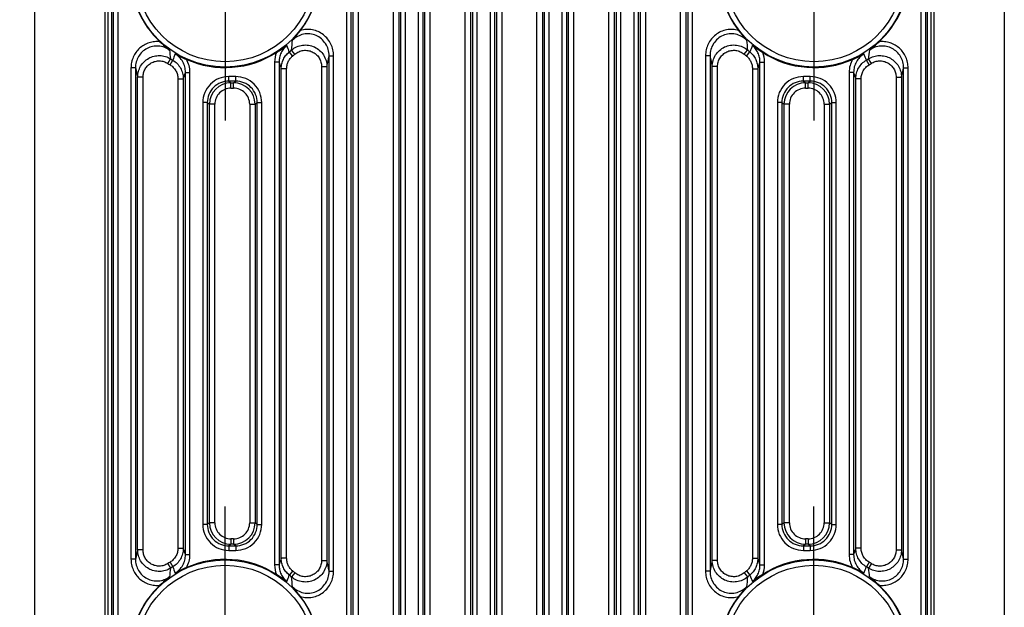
# Model space of a CAD drawing. Header units: millimetres. Extents: x 46 to 510, y 69 to 391.
# Tile 30 of 32: x 435 to 489, y 308 to 341. Entities that reach past the tile are written whole.
import ezdxf
from ezdxf.enums import TextEntityAlignment as Align

# ---------------------------------------------------------------- set-up
doc = ezdxf.new("R2010")
doc.units = ezdxf.units.MM
doc.header["$LTSCALE"] = 32.67
doc.linetypes.add('CENTER', pattern=[0.6, 0.375, -0.075, 0.075, -0.075])
doc.layers.get('0').update_dxf_attribs({"linetype": 'CONTINUOUS'})
for name, color, linetype in [('00_COMPONENTS', 7, 'CONTINUOUS'), ('03_ALL_AXES', 7, 'CONTINUOUS'), ('51__DRAFT_DIMS', 7, 'CONTINUOUS')]:
    doc.layers.add(name, color=color, linetype=linetype)
doc.styles.get("Standard").update_dxf_attribs({"font": 'simfang.ttf'})
doc.dimstyles.new('DIMSTYLE_2', dxfattribs={"dimtxt": 3, "dimasz": 3, "dimexe": 2.5, "dimexo": 0.5, "dimgap": 0.75, "dimtad": 1, "dimdsep": 46, "dimtxsty": 'STANDARD', "dimblk": '_FILLED', "dimblk1": '_FILLED', "dimblk2": '_FILLED', "dimcen": 0.09, "dimclrt": 3, "dimazin": 2, "dimtp": 0.3, "dimtm": 0.3, "dimtfac": 1, "dimtofl": 0, "dimtmove": 0, "dimatfit": 3, "dimldrblk": '_FILLED', "dimfxl": 1, "dimtolj": 1, "dimarcsym": 0})

# ---------------------------------------------------------------- blocks, each defined once
blk = doc.blocks.new('_FILLED')
at = {"color": 0, "linetype": 'ByBlock'}
blk.add_solid([(0, 0), (-1, 0.167), (-1, -0.167)], dxfattribs=at)
blk = doc.blocks.new('*D8')
at = {"layer": '51__DRAFT_DIMS', "color": 4, "transparency": 16777216}
for p, q in [((440.12, 343.63), (419.212, 343.63)), ((421.712, 343.63), (421.712, 324.63)), ((421.712, 305.63), (421.712, 324.63)), ((441.668, 305.63), (419.212, 305.63))]:
    blk.add_line(p, q, dxfattribs=at)
at = {"layer": '51__DRAFT_DIMS', "color": 4, "transparency": 16777216, "xscale": 3, "yscale": 3, "zscale": 3}
for p, rotation in [((421.712, 343.63), 90), ((421.712, 305.63), 270)]:
    blk.add_blockref('_FILLED', p, dxfattribs=dict(at, rotation=rotation))
at = {"layer": '51__DRAFT_DIMS', "color": 3, "transparency": 16777216}
blk.add_text('38', height=3, rotation=90, dxfattribs=at).set_placement((420.962, 324.63), align=Align.CENTER)

msp = doc.modelspace()

# ---------------------------------------------------------------- linework, layer by layer
at = {"layer": '00_COMPONENTS', "color": 7}
for p, q in [((435.456, 286.56), (435.456, 362.56)), ((489.456, 362.56), (489.456, 286.56))]:
    msp.add_line(p, q, dxfattribs=at)
at = {"layer": '00_COMPONENTS', "color": 4}
for p, q in [((439.367, 356.998), (439.367, 296.039)), ((485.545, 296.039), (485.545, 356.998)), ((439.521, 355.679), (439.521, 296.039)), ((453.485, 298.269), (453.485, 355.676)), ((455.427, 298.269), (455.427, 355.676)), ((457.485, 298.269), (457.485, 355.676)), ((459.427, 298.269), (459.427, 355.676)), ((461.485, 298.269), (461.485, 355.676)), ((463.427, 298.269), (463.427, 355.676)), ((465.485, 298.269), (465.485, 355.676)), ((467.427, 298.269), (467.427, 355.676)), ((469.485, 298.269), (469.485, 355.676)), ((471.427, 298.269), (471.427, 355.676)), ((485.391, 296.039), (485.391, 355.679)), ((439.725, 355.014), (439.725, 296.039)), ((453.186, 298.481), (453.186, 354.972)), ((455.726, 354.972), (455.726, 298.481)), ((457.186, 298.481), (457.186, 354.972)), ((459.726, 354.972), (459.726, 298.481)), ((461.186, 298.481), (461.186, 354.972)), ((463.726, 354.972), (463.726, 298.481)), ((465.186, 298.481), (465.186, 354.972)), ((467.726, 354.972), (467.726, 298.481)), ((469.186, 298.481), (469.186, 354.972)), ((471.726, 354.972), (471.726, 298.481)), ((485.187, 296.039), (485.187, 355.014)), ((439.848, 298.509), (439.848, 348.785)), ((440.097, 298.509), (440.097, 348.785)), ((452.815, 348.785), (452.815, 298.509)), ((453.064, 348.785), (453.064, 298.509)), ((455.848, 298.509), (455.848, 348.785)), ((456.097, 298.509), (456.097, 348.785)), ((456.815, 348.785), (456.815, 298.509)), ((457.064, 348.785), (457.064, 298.509)), ((459.848, 298.509), (459.848, 348.785)), ((460.097, 298.509), (460.097, 348.785)), ((460.815, 348.785), (460.815, 298.509)), ((461.064, 348.785), (461.064, 298.509)), ((463.848, 298.509), (463.848, 348.785)), ((464.097, 298.509), (464.097, 348.785)), ((464.815, 348.785), (464.815, 298.509)), ((465.064, 348.785), (465.064, 298.509)), ((467.848, 298.509), (467.848, 348.785)), ((468.097, 298.509), (468.097, 348.785)), ((468.815, 348.785), (468.815, 298.509)), ((469.064, 348.785), (469.064, 298.509)), ((471.848, 298.509), (471.848, 348.785)), ((472.097, 298.509), (472.097, 348.785)), ((484.815, 348.785), (484.815, 298.509)), ((485.064, 348.785), (485.064, 298.509)), ((449.82, 338.966), (449.633, 339.198)), ((449.948, 339.072), (449.754, 339.299)), ((451.848, 310.272), (451.848, 338.987)), ((451.848, 338.987), (452.097, 338.987)), ((452.097, 310.272), (452.097, 338.987)), ((472.815, 338.987), (472.815, 310.272)), ((473.064, 338.987), (472.815, 338.987)), ((473.064, 338.987), (473.064, 310.272)), ((474.964, 339.072), (475.158, 339.299)), ((475.092, 338.966), (475.279, 339.198)), ((442.86, 338.56), (443.019, 338.812)), ((442.988, 338.482), (443.14, 338.738)), ((448.815, 338.636), (448.815, 310.623)), ((449.064, 338.636), (448.815, 338.636)), ((449.064, 338.636), (449.064, 310.623)), ((451.427, 338.381), (451.427, 310.878)), ((451.427, 338.381), (451.726, 338.381)), ((451.726, 338.381), (451.726, 310.878)), ((473.186, 310.878), (473.186, 338.381)), ((473.485, 338.381), (473.186, 338.381)), ((473.485, 310.878), (473.485, 338.381)), ((475.848, 310.623), (475.848, 338.636)), ((475.848, 338.636), (476.097, 338.636)), ((476.097, 310.623), (476.097, 338.636)), ((481.924, 338.482), (481.772, 338.738)), ((482.052, 338.56), (481.893, 338.812)), ((440.815, 338.313), (440.815, 310.946)), ((441.064, 338.313), (440.815, 338.313)), ((441.064, 338.313), (441.064, 310.946)), ((443.726, 337.706), (443.848, 338.059)), ((443.848, 311.2), (443.848, 338.059)), ((443.848, 338.059), (444.097, 338.059)), ((444.097, 311.2), (444.097, 338.059)), ((446.264, 337.573), (446.264, 337.823)), ((446.648, 337.823), (446.264, 337.823)), ((446.648, 337.573), (446.648, 337.823)), ((449.186, 310.996), (449.186, 338.263)), ((449.485, 338.263), (449.186, 338.263)), ((449.485, 310.996), (449.485, 338.263)), ((475.427, 338.263), (475.427, 310.996)), ((475.427, 338.263), (475.726, 338.263)), ((475.726, 338.263), (475.726, 310.996)), ((478.264, 337.573), (478.264, 337.823)), ((478.648, 337.823), (478.264, 337.823)), ((478.648, 337.573), (478.648, 337.823)), ((480.815, 338.059), (480.815, 311.2)), ((481.064, 338.059), (480.815, 338.059)), ((481.064, 338.059), (481.064, 311.2)), ((481.064, 338.059), (481.186, 337.706)), ((483.848, 310.946), (483.848, 338.313)), ((483.848, 338.313), (484.097, 338.313)), ((484.097, 310.946), (484.097, 338.313)), ((441.186, 311.466), (441.186, 337.793)), ((441.485, 337.793), (441.186, 337.793)), ((441.485, 311.466), (441.485, 337.793)), ((443.427, 337.706), (443.427, 311.553)), ((443.427, 337.706), (443.726, 337.706)), ((443.726, 337.706), (443.726, 311.553)), ((446.264, 337.573), (446.385, 337.482)), ((446.648, 337.573), (446.264, 337.573)), ((446.385, 337.183), (446.385, 337.482)), ((446.385, 337.482), (446.527, 337.482)), ((446.527, 337.482), (446.648, 337.573)), ((446.527, 337.183), (446.527, 337.482)), ((478.648, 337.573), (478.264, 337.573)), ((478.264, 337.573), (478.385, 337.482)), ((478.385, 337.183), (478.385, 337.482)), ((478.385, 337.482), (478.527, 337.482)), ((478.527, 337.482), (478.648, 337.573)), ((478.527, 337.183), (478.527, 337.482)), ((481.186, 311.553), (481.186, 337.706)), ((481.485, 337.706), (481.186, 337.706)), ((481.485, 311.553), (481.485, 337.706)), ((483.427, 337.793), (483.427, 311.466)), ((483.427, 337.793), (483.726, 337.793)), ((483.726, 337.793), (483.726, 311.466)), ((446.385, 337.183), (446.527, 337.183)), ((478.385, 337.183), (478.527, 337.183)), ((444.815, 336.374), (444.815, 312.885)), ((445.064, 336.374), (444.815, 336.374)), ((445.064, 336.374), (445.064, 312.885)), ((445.064, 336.374), (445.186, 336.283)), ((445.186, 312.976), (445.186, 336.283)), ((445.485, 336.283), (445.186, 336.283)), ((445.485, 312.976), (445.485, 336.283)), ((447.427, 336.283), (447.427, 312.976)), ((447.427, 336.283), (447.726, 336.283)), ((447.726, 336.283), (447.848, 336.374)), ((447.726, 336.283), (447.726, 312.976)), ((447.848, 312.885), (447.848, 336.374)), ((447.848, 336.374), (448.097, 336.374)), ((448.097, 312.885), (448.097, 336.374)), ((476.815, 336.374), (476.815, 312.885)), ((477.064, 336.374), (476.815, 336.374)), ((477.064, 336.374), (477.064, 312.885)), ((477.064, 336.374), (477.186, 336.283)), ((477.186, 312.976), (477.186, 336.283)), ((477.485, 336.283), (477.186, 336.283)), ((477.485, 312.976), (477.485, 336.283)), ((479.427, 336.283), (479.427, 312.976)), ((479.427, 336.283), (479.726, 336.283)), ((479.726, 336.283), (479.848, 336.374)), ((479.726, 336.283), (479.726, 312.976)), ((479.848, 312.885), (479.848, 336.374)), ((479.848, 336.374), (480.097, 336.374)), ((480.097, 312.885), (480.097, 336.374)), ((445.064, 312.885), (444.815, 312.885)), ((445.186, 312.976), (445.064, 312.885)), ((445.485, 312.976), (445.186, 312.976)), ((447.427, 312.976), (447.726, 312.976)), ((447.848, 312.885), (447.726, 312.976)), ((447.848, 312.885), (448.097, 312.885)), ((477.064, 312.885), (476.815, 312.885)), ((477.186, 312.976), (477.064, 312.885)), ((477.485, 312.976), (477.186, 312.976)), ((479.427, 312.976), (479.726, 312.976)), ((479.848, 312.885), (479.726, 312.976)), ((479.848, 312.885), (480.097, 312.885)), ((446.385, 312.077), (446.385, 311.777)), ((446.527, 312.077), (446.385, 312.077)), ((446.527, 312.077), (446.527, 311.777)), ((478.385, 312.077), (478.385, 311.777)), ((478.527, 312.077), (478.385, 312.077)), ((478.527, 312.077), (478.527, 311.777)), ((443.427, 311.553), (443.726, 311.553)), ((443.848, 311.2), (443.726, 311.553)), ((446.385, 311.777), (446.264, 311.686)), ((446.264, 311.686), (446.264, 311.436)), ((446.264, 311.686), (446.648, 311.686)), ((446.527, 311.777), (446.385, 311.777)), ((446.648, 311.686), (446.527, 311.777)), ((446.648, 311.686), (446.648, 311.436)), ((478.385, 311.777), (478.264, 311.686)), ((478.264, 311.686), (478.648, 311.686)), ((478.264, 311.686), (478.264, 311.436)), ((478.527, 311.777), (478.385, 311.777)), ((478.648, 311.686), (478.527, 311.777)), ((478.648, 311.686), (478.648, 311.436)), ((481.186, 311.553), (481.064, 311.2)), ((481.485, 311.553), (481.186, 311.553)), ((441.064, 310.946), (440.815, 310.946)), ((441.485, 311.466), (441.186, 311.466)), ((443.848, 311.2), (444.097, 311.2)), ((446.264, 311.436), (446.648, 311.436)), ((449.485, 310.996), (449.186, 310.996)), ((475.427, 310.996), (475.726, 310.996)), ((478.264, 311.436), (478.648, 311.436)), ((481.064, 311.2), (480.815, 311.2)), ((483.427, 311.466), (483.726, 311.466)), ((483.848, 310.946), (484.097, 310.946)), ((442.86, 310.699), (443.019, 310.447)), ((442.988, 310.778), (443.14, 310.521)), ((449.064, 310.623), (448.815, 310.623)), ((451.427, 310.878), (451.726, 310.878)), ((473.485, 310.878), (473.186, 310.878)), ((475.848, 310.623), (476.097, 310.623)), ((481.924, 310.778), (481.772, 310.521)), ((482.052, 310.699), (481.893, 310.447)), ((449.82, 310.293), (449.633, 310.061)), ((449.948, 310.187), (449.754, 309.96)), ((451.848, 310.272), (452.097, 310.272)), ((473.064, 310.272), (472.815, 310.272)), ((474.964, 310.187), (475.158, 309.96)), ((475.092, 310.293), (475.279, 310.061))]:
    msp.add_line(p, q, dxfattribs=at)
for centre, radius in [((446.056, 343.63), 5.278), ((478.856, 343.63), 5.278), ((446.056, 343.63), 4.98), ((478.856, 343.63), 4.98), ((446.056, 305.63), 5.278), ((446.056, 305.63), 4.98), ((478.856, 305.63), 5.278), ((478.856, 305.63), 4.98)]:
    msp.add_circle(centre, radius, dxfattribs=at)
at = {"layer": '00_COMPONENTS', "color": 7}
for centre, start, end in [((446.056, 343.63), 133.177, 226.823), ((478.856, 343.63), 313.177, 46.823), ((446.056, 343.63), 322.4173, 37.5827), ((478.856, 343.63), 142.4173, 217.5827), ((446.056, 343.63), 246.0756, 302.5958), ((478.856, 343.63), 237.4042, 293.9244), ((446.056, 305.63), 57.4042, 113.9244), ((478.856, 305.63), 66.0756, 122.5958), ((446.056, 305.63), 133.177, 226.823), ((478.856, 305.63), 313.177, 46.823), ((446.056, 305.63), 322.4173, 37.5827), ((478.856, 305.63), 142.4173, 217.5827)]:
    msp.add_arc(centre, 5.303, start, end, dxfattribs=at)
at = {"layer": '00_COMPONENTS', "color": 4}
for centre, radius, start, end in [((355.844, 302.335), 100.774, 21.45689, 21.67722), ((421.67, 342.436), 28.259, 353.6277, 354.7543), ((503.243, 342.436), 28.26, 185.2457, 186.3723), ((571.163, 301.507), 103.026, 158.32518, 158.5407), ((469.947, 342.602), 27.193, 186.9757, 188.011), ((551.368, 297.238), 115.912, 158.83564, 159.02071), ((450.277, 338.636), 1.462, 158.9092, 180.0095), ((446.056, 343.63), 5.695, 308.9122, 310.4983), ((446.056, 343.63), 5.993, 308.9122, 310.4983), ((414.234, 346.192), 38.297, 348.2311, 349.1555), ((510.674, 346.192), 38.294, 190.8444, 191.769), ((478.856, 343.63), 5.993, 229.5017, 231.0878), ((478.856, 343.63), 5.695, 229.5017, 231.0878), ((474.635, 338.636), 1.462, 359.9905, 21.0908), ((373.544, 297.238), 115.912, 20.97929, 21.16436), ((454.581, 342.652), 27.581, 351.9963, 353.017), ((446.056, 343.63), 5.993, 237.7724, 239.2037), ((446.056, 343.63), 5.695, 237.7724, 239.2037), ((566.041, 376.457), 122.938, 197.91711, 198.09973), ((355.173, 377.659), 126.828, 341.90306, 342.08009), ((478.856, 343.63), 5.695, 300.7963, 302.2276), ((478.856, 343.63), 5.993, 300.7963, 302.2276), ((485.493, 348.39), 45.557, 192.7786, 193.4501), ((446.264, 336.374), 1.449, 89.9811, 180.0019), ((446.648, 336.374), 1.449, 359.9981, 90.0189), ((478.264, 336.374), 1.449, 89.9811, 180.0019), ((478.648, 336.374), 1.449, 359.9981, 90.0189), ((438.444, 348.617), 46.558, 346.5571, 347.2142), ((446.263, 336.374), 1.199, 89.9623, 180.0136), ((446.385, 336.283), 1.2, 90.0036, 179.9879), ((446.527, 336.283), 1.2, 0.0121, 89.9964), ((446.649, 336.374), 1.199, 359.9864, 90.0377), ((478.263, 336.374), 1.199, 89.9623, 180.0136), ((478.385, 336.283), 1.2, 90.0036, 179.9879), ((478.527, 336.283), 1.2, 0.0121, 89.9964), ((478.649, 336.374), 1.199, 359.9864, 90.0377), ((446.385, 336.283), 0.899, 89.9811, 180.0019), ((446.527, 336.283), 0.899, 359.9981, 90.0189), ((478.385, 336.283), 0.899, 89.9811, 180.0019), ((478.527, 336.283), 0.899, 359.9981, 90.0189), ((446.264, 312.885), 1.449, 179.9981, 270.0189), ((446.263, 312.885), 1.199, 179.9864, 270.0377), ((446.385, 312.976), 1.2, 180.0121, 269.9964), ((446.385, 312.976), 0.899, 179.9981, 270.0189), ((446.527, 312.976), 1.2, 270.0036, 359.9879), ((446.527, 312.976), 0.899, 269.9811, 0.0019), ((446.648, 312.885), 1.449, 269.9811, 0.0019), ((446.649, 312.885), 1.199, 269.9623, 0.0136), ((478.264, 312.885), 1.449, 179.9981, 270.0189), ((478.263, 312.885), 1.199, 179.9864, 270.0377), ((478.385, 312.976), 1.2, 180.0121, 269.9964), ((478.385, 312.976), 0.899, 179.9981, 270.0189), ((478.527, 312.976), 1.2, 270.0036, 359.9879), ((478.527, 312.976), 0.899, 269.9811, 0.0019), ((478.648, 312.885), 1.449, 269.9811, 0.0019), ((478.649, 312.885), 1.199, 269.9623, 0.0136), ((486.469, 300.642), 46.559, 166.5571, 167.2142), ((569.739, 271.6), 126.828, 161.90306, 162.08009), ((358.872, 272.803), 122.937, 17.91711, 18.09974), ((439.418, 300.869), 45.558, 12.7786, 13.4501), ((446.056, 305.63), 5.993, 120.7963, 122.2276), ((470.331, 306.607), 27.58, 171.9963, 173.017), ((446.056, 305.63), 5.695, 120.7963, 122.2276), ((551.366, 352.02), 115.909, 200.97929, 201.16437), ((450.277, 310.623), 1.462, 179.9905, 201.0908), ((413.429, 302.906), 39.118, 10.8542, 11.7592), ((511.483, 302.906), 39.118, 168.2408, 169.1458), ((474.635, 310.623), 1.462, 338.9092, 0.0095), ((373.543, 352.021), 115.912, 338.83564, 339.02071), ((478.856, 305.63), 5.695, 57.7724, 59.2037), ((454.966, 306.657), 27.192, 6.9757, 8.011), ((478.856, 305.63), 5.993, 57.7724, 59.2037), ((353.749, 347.752), 103.026, 338.32518, 338.5407), ((446.056, 305.63), 5.695, 49.5017, 51.0878), ((421.459, 306.802), 28.471, 5.2499, 6.3681), ((446.056, 305.63), 5.993, 49.5017, 51.0878), ((478.856, 305.63), 5.993, 128.9122, 130.4983), ((503.453, 306.802), 28.471, 173.6319, 174.7501), ((478.856, 305.63), 5.695, 128.9122, 130.4983), ((569.07, 346.924), 100.775, 201.4569, 201.67722)]:
    msp.add_arc(centre, radius, start, end, dxfattribs=at)
at = {"layer": '00_COMPONENTS', "color": 7}
for points, knots in [([(449.811, 339.852), (449.887, 339.936), (450.039, 340.115), (450.184, 340.299), (450.258, 340.395)], [0, 0, 0, 0, 0.483555, 1, 1, 1, 1]), ([(474.654, 340.395), (474.728, 340.299), (474.873, 340.115), (475.025, 339.936), (475.102, 339.852)], [0, 0, 0, 0, 0.516446, 1, 1, 1, 1]), ([(442.428, 339.763), (442.516, 339.68), (442.688, 339.521), (442.867, 339.37), (442.955, 339.299)], [0, 0, 0, 0, 0.516579, 1, 1, 1, 1]), ([(448.913, 339.162), (448.964, 339.195), (449.161, 339.322), (449.353, 339.455), (449.491, 339.559)], [0, 0, 0, 0, 0.262688, 1, 1, 1, 1]), ([(475.421, 339.559), (475.466, 339.525), (475.654, 339.387), (475.85, 339.258), (476, 339.162)], [0, 0, 0, 0, 0.238492, 1, 1, 1, 1]), ([(481.957, 339.299), (482.045, 339.37), (482.224, 339.521), (482.396, 339.68), (482.484, 339.763)], [0, 0, 0, 0, 0.48342, 1, 1, 1, 1]), ([(443.275, 339.087), (443.324, 339.061), (443.531, 338.952), (443.743, 338.855), (443.906, 338.783)], [0, 0, 0, 0, 0.238481, 1, 1, 1, 1]), ([(481.006, 338.783), (481.062, 338.807), (481.275, 338.903), (481.486, 339.005), (481.637, 339.087)], [0, 0, 0, 0, 0.262708, 1, 1, 1, 1]), ([(443.906, 310.477), (443.85, 310.452), (443.637, 310.356), (443.426, 310.254), (443.275, 310.172)], [0, 0, 0, 0, 0.262706, 1, 1, 1, 1]), ([(481.637, 310.172), (481.588, 310.198), (481.381, 310.307), (481.169, 310.404), (481.006, 310.477)], [0, 0, 0, 0, 0.238481, 1, 1, 1, 1]), ([(442.955, 309.96), (442.867, 309.889), (442.688, 309.738), (442.516, 309.579), (442.428, 309.496)], [0, 0, 0, 0, 0.48342, 1, 1, 1, 1]), ([(449.491, 309.7), (449.446, 309.734), (449.258, 309.872), (449.063, 310.001), (448.913, 310.097)], [0, 0, 0, 0, 0.238492, 1, 1, 1, 1]), ([(476, 310.097), (475.948, 310.064), (475.751, 309.937), (475.559, 309.804), (475.421, 309.7)], [0, 0, 0, 0, 0.262687, 1, 1, 1, 1]), ([(482.484, 309.496), (482.396, 309.579), (482.224, 309.738), (482.045, 309.889), (481.957, 309.96)], [0, 0, 0, 0, 0.516579, 1, 1, 1, 1]), ([(450.258, 308.864), (450.184, 308.96), (450.039, 309.144), (449.887, 309.323), (449.811, 309.407)], [0, 0, 0, 0, 0.516445, 1, 1, 1, 1]), ([(475.102, 309.407), (475.025, 309.323), (474.873, 309.144), (474.728, 308.96), (474.654, 308.864)], [0, 0, 0, 0, 0.483555, 1, 1, 1, 1])]:
    msp.add_open_spline(points, degree=3, knots=knots, dxfattribs=at)
at = {"layer": '00_COMPONENTS', "color": 4}
for points, knots in [([(451.848, 338.987), (451.848, 339.105), (451.815, 339.341), (451.667, 339.667), (451.432, 339.938), (451.127, 340.127), (450.78, 340.218), (450.422, 340.2), (450.085, 340.078), (449.894, 339.935), (449.811, 339.852)], [0, 0, 0, 0, 0.124988, 0.249981, 0.374981, 0.499986, 0.624995, 0.750002, 0.875005, 1, 1, 1, 1]), ([(452.097, 338.987), (452.097, 339.099), (452.072, 339.323), (451.96, 339.642), (451.779, 339.927), (451.538, 340.163), (451.248, 340.338), (450.925, 340.44), (450.588, 340.463), (450.365, 340.426), (450.258, 340.395)], [0, 0, 0, 0, 0.125015, 0.250026, 0.375031, 0.50003, 0.625024, 0.750015, 0.875006, 1, 1, 1, 1]), ([(474.654, 340.395), (474.547, 340.426), (474.324, 340.463), (473.987, 340.44), (473.664, 340.338), (473.375, 340.163), (473.133, 339.927), (472.952, 339.642), (472.84, 339.323), (472.815, 339.099), (472.815, 338.987)], [0, 0, 0, 0, 0.124993, 0.249984, 0.374975, 0.499969, 0.624968, 0.749973, 0.874984, 1, 1, 1, 1]), ([(475.102, 339.852), (475.018, 339.935), (474.827, 340.078), (474.49, 340.2), (474.132, 340.218), (473.785, 340.127), (473.48, 339.938), (473.245, 339.667), (473.098, 339.341), (473.064, 339.105), (473.064, 338.987)], [0, 0, 0, 0, 0.124995, 0.249997, 0.375004, 0.500012, 0.625018, 0.750018, 0.875012, 1, 1, 1, 1]), ([(442.428, 339.763), (442.327, 339.775), (442.121, 339.777), (441.819, 339.716), (441.537, 339.591), (441.288, 339.41), (441.083, 339.18), (440.93, 338.913), (440.836, 338.62), (440.815, 338.415), (440.815, 338.313)], [0, 0, 0, 0, 0.124995, 0.249989, 0.374983, 0.49998, 0.62498, 0.749983, 0.874989, 1, 1, 1, 1]), ([(442.955, 339.299), (442.866, 339.363), (442.67, 339.468), (442.345, 339.538), (442.013, 339.516), (441.7, 339.404), (441.43, 339.209), (441.223, 338.949), (441.093, 338.643), (441.064, 338.423), (441.064, 338.313)], [0, 0, 0, 0, 0.124997, 0.250001, 0.375008, 0.500015, 0.62502, 0.750019, 0.875011, 1, 1, 1, 1]), ([(449.491, 339.559), (449.424, 339.502), (449.303, 339.375), (449.167, 339.148), (449.083, 338.898), (449.064, 338.723), (449.064, 338.636)], [0, 0, 0, 0, 0.250012, 0.500015, 0.750011, 1, 1, 1, 1]), ([(449.754, 339.299), (449.841, 339.372), (450.035, 339.495), (450.367, 339.59), (450.711, 339.587), (451.041, 339.487), (451.329, 339.298), (451.553, 339.036), (451.694, 338.722), (451.726, 338.494), (451.726, 338.381)], [0, 0, 0, 0, 0.124988, 0.249999, 0.375027, 0.500058, 0.625077, 0.750074, 0.875046, 1, 1, 1, 1]), ([(473.186, 338.381), (473.186, 338.494), (473.218, 338.722), (473.359, 339.036), (473.583, 339.298), (473.871, 339.487), (474.201, 339.587), (474.546, 339.59), (474.877, 339.495), (475.071, 339.372), (475.158, 339.299)], [0, 0, 0, 0, 0.124952, 0.249924, 0.374921, 0.49994, 0.62497, 0.749998, 0.87501, 1, 1, 1, 1]), ([(475.848, 338.636), (475.848, 338.723), (475.829, 338.898), (475.745, 339.148), (475.609, 339.375), (475.488, 339.502), (475.421, 339.559)], [0, 0, 0, 0, 0.249988, 0.499984, 0.749989, 1, 1, 1, 1]), ([(483.848, 338.313), (483.848, 338.423), (483.819, 338.643), (483.689, 338.949), (483.482, 339.209), (483.212, 339.404), (482.899, 339.516), (482.567, 339.538), (482.242, 339.468), (482.046, 339.363), (481.957, 339.299)], [0, 0, 0, 0, 0.124988, 0.24998, 0.374979, 0.499984, 0.624992, 0.749999, 0.875004, 1, 1, 1, 1]), ([(484.097, 338.313), (484.097, 338.415), (484.076, 338.62), (483.982, 338.913), (483.829, 339.18), (483.624, 339.41), (483.375, 339.591), (483.093, 339.716), (482.791, 339.777), (482.586, 339.775), (482.484, 339.763)], [0, 0, 0, 0, 0.125009, 0.250016, 0.375019, 0.500018, 0.625015, 0.75001, 0.875005, 1, 1, 1, 1]), ([(441.186, 337.793), (441.186, 337.9), (441.214, 338.113), (441.339, 338.41), (441.537, 338.664), (441.795, 338.857), (442.095, 338.975), (442.415, 339.009), (442.733, 338.958), (442.929, 338.869), (443.019, 338.812)], [0, 0, 0, 0, 0.124961, 0.249937, 0.374933, 0.499945, 0.624967, 0.749989, 0.875002, 1, 1, 1, 1]), ([(443.848, 338.059), (443.848, 338.161), (443.822, 338.367), (443.707, 338.654), (443.523, 338.904), (443.362, 339.034), (443.275, 339.087)], [0, 0, 0, 0, 0.249991, 0.499988, 0.749991, 1, 1, 1, 1]), ([(449.186, 338.263), (449.186, 338.352), (449.206, 338.531), (449.294, 338.786), (449.437, 339.015), (449.564, 339.142), (449.633, 339.198)], [0, 0, 0, 0, 0.249972, 0.499959, 0.749967, 1, 1, 1, 1]), ([(449.485, 338.263), (449.485, 338.33), (449.5, 338.464), (449.567, 338.656), (449.673, 338.828), (449.768, 338.924), (449.82, 338.966)], [0, 0, 0, 0, 0.250004, 0.500003, 0.749999, 1, 1, 1, 1]), ([(449.948, 339.072), (450.013, 339.128), (450.159, 339.22), (450.408, 339.292), (450.667, 339.291), (450.915, 339.215), (451.131, 339.072), (451.298, 338.874), (451.403, 338.638), (451.427, 338.466), (451.427, 338.381)], [0, 0, 0, 0, 0.125005, 0.25, 0.374988, 0.499976, 0.624968, 0.749969, 0.874979, 1, 1, 1, 1]), ([(473.485, 338.381), (473.485, 338.466), (473.509, 338.638), (473.614, 338.874), (473.781, 339.072), (473.997, 339.215), (474.245, 339.291), (474.504, 339.292), (474.753, 339.22), (474.899, 339.128), (474.964, 339.072)], [0, 0, 0, 0, 0.125018, 0.250028, 0.375029, 0.500021, 0.625009, 0.749998, 0.874993, 1, 1, 1, 1]), ([(475.092, 338.966), (475.144, 338.924), (475.239, 338.828), (475.346, 338.656), (475.412, 338.464), (475.427, 338.33), (475.427, 338.263)], [0, 0, 0, 0, 0.249993, 0.499988, 0.749988, 1, 1, 1, 1]), ([(475.279, 339.198), (475.348, 339.142), (475.475, 339.015), (475.618, 338.786), (475.706, 338.531), (475.726, 338.352), (475.726, 338.263)], [0, 0, 0, 0, 0.250025, 0.500032, 0.75002, 1, 1, 1, 1]), ([(481.637, 339.087), (481.55, 339.034), (481.389, 338.904), (481.205, 338.654), (481.09, 338.367), (481.064, 338.161), (481.064, 338.059)], [0, 0, 0, 0, 0.250008, 0.500009, 0.750004, 1, 1, 1, 1]), ([(481.893, 338.812), (481.983, 338.869), (482.179, 338.958), (482.497, 339.009), (482.817, 338.975), (483.117, 338.857), (483.375, 338.664), (483.573, 338.41), (483.698, 338.113), (483.726, 337.9), (483.726, 337.793)], [0, 0, 0, 0, 0.124996, 0.250009, 0.375032, 0.500054, 0.625066, 0.750061, 0.875038, 1, 1, 1, 1]), ([(441.485, 337.793), (441.485, 337.873), (441.506, 338.033), (441.599, 338.257), (441.747, 338.449), (441.941, 338.594), (442.166, 338.683), (442.407, 338.709), (442.646, 338.67), (442.793, 338.602), (442.86, 338.56)], [0, 0, 0, 0, 0.125012, 0.250019, 0.375021, 0.500017, 0.625009, 0.750002, 0.874997, 1, 1, 1, 1]), ([(442.988, 338.482), (443.054, 338.442), (443.177, 338.345), (443.318, 338.157), (443.407, 337.939), (443.427, 337.784), (443.427, 337.706)], [0, 0, 0, 0, 0.249992, 0.499988, 0.74999, 1, 1, 1, 1]), ([(443.14, 338.738), (443.229, 338.685), (443.393, 338.556), (443.581, 338.306), (443.699, 338.017), (443.726, 337.809), (443.726, 337.706)], [0, 0, 0, 0, 0.250025, 0.500035, 0.750025, 1, 1, 1, 1]), ([(444.097, 338.059), (444.097, 338.185), (444.065, 338.438), (443.968, 338.673), (443.906, 338.783)], [0, 0, 0, 0, 0.500007, 1, 1, 1, 1]), ([(481.006, 338.783), (480.944, 338.673), (480.847, 338.438), (480.815, 338.185), (480.815, 338.059)], [0, 0, 0, 0, 0.499987, 1, 1, 1, 1]), ([(481.186, 337.706), (481.186, 337.809), (481.213, 338.017), (481.331, 338.306), (481.519, 338.556), (481.683, 338.685), (481.772, 338.738)], [0, 0, 0, 0, 0.249973, 0.499963, 0.749972, 1, 1, 1, 1]), ([(481.485, 337.706), (481.485, 337.784), (481.505, 337.939), (481.594, 338.157), (481.735, 338.345), (481.858, 338.442), (481.924, 338.482)], [0, 0, 0, 0, 0.250007, 0.500009, 0.750006, 1, 1, 1, 1]), ([(482.052, 338.56), (482.12, 338.602), (482.267, 338.67), (482.505, 338.709), (482.746, 338.683), (482.971, 338.594), (483.165, 338.449), (483.313, 338.257), (483.406, 338.033), (483.427, 337.873), (483.427, 337.793)], [0, 0, 0, 0, 0.125001, 0.249997, 0.374989, 0.499982, 0.624978, 0.749979, 0.874987, 1, 1, 1, 1]), ([(443.427, 311.553), (443.427, 311.475), (443.407, 311.32), (443.318, 311.102), (443.177, 310.914), (443.054, 310.817), (442.988, 310.778)], [0, 0, 0, 0, 0.250007, 0.500009, 0.750006, 1, 1, 1, 1]), ([(443.726, 311.553), (443.726, 311.45), (443.699, 311.243), (443.581, 310.953), (443.393, 310.703), (443.229, 310.574), (443.14, 310.521)], [0, 0, 0, 0, 0.249973, 0.499963, 0.749972, 1, 1, 1, 1]), ([(481.772, 310.521), (481.683, 310.574), (481.519, 310.703), (481.331, 310.953), (481.213, 311.243), (481.186, 311.45), (481.186, 311.553)], [0, 0, 0, 0, 0.250025, 0.500035, 0.750025, 1, 1, 1, 1]), ([(481.924, 310.778), (481.858, 310.817), (481.735, 310.914), (481.594, 311.102), (481.505, 311.32), (481.485, 311.475), (481.485, 311.553)], [0, 0, 0, 0, 0.249992, 0.499988, 0.74999, 1, 1, 1, 1]), ([(440.815, 310.946), (440.815, 310.844), (440.836, 310.639), (440.93, 310.346), (441.083, 310.079), (441.288, 309.849), (441.537, 309.668), (441.819, 309.544), (442.121, 309.482), (442.327, 309.484), (442.428, 309.496)], [0, 0, 0, 0, 0.125009, 0.250016, 0.375019, 0.500018, 0.625015, 0.75001, 0.875005, 1, 1, 1, 1]), ([(441.064, 310.946), (441.064, 310.836), (441.093, 310.616), (441.223, 310.31), (441.43, 310.05), (441.7, 309.855), (442.013, 309.743), (442.345, 309.721), (442.67, 309.792), (442.866, 309.896), (442.955, 309.96)], [0, 0, 0, 0, 0.124988, 0.24998, 0.374979, 0.499984, 0.624992, 0.749999, 0.875004, 1, 1, 1, 1]), ([(443.019, 310.447), (442.929, 310.391), (442.733, 310.301), (442.415, 310.25), (442.095, 310.284), (441.795, 310.402), (441.537, 310.595), (441.339, 310.849), (441.214, 311.146), (441.186, 311.36), (441.186, 311.466)], [0, 0, 0, 0, 0.124996, 0.250009, 0.375032, 0.500054, 0.625066, 0.750061, 0.875038, 1, 1, 1, 1]), ([(442.86, 310.699), (442.793, 310.657), (442.646, 310.589), (442.407, 310.55), (442.166, 310.576), (441.941, 310.665), (441.747, 310.811), (441.599, 311.002), (441.506, 311.226), (441.485, 311.386), (441.485, 311.466)], [0, 0, 0, 0, 0.125001, 0.249997, 0.374989, 0.499982, 0.624978, 0.749979, 0.874987, 1, 1, 1, 1]), ([(443.275, 310.172), (443.362, 310.225), (443.523, 310.355), (443.707, 310.605), (443.822, 310.892), (443.848, 311.098), (443.848, 311.2)], [0, 0, 0, 0, 0.250008, 0.500009, 0.750004, 1, 1, 1, 1]), ([(443.906, 310.477), (443.968, 310.586), (444.065, 310.822), (444.097, 311.074), (444.097, 311.2)], [0, 0, 0, 0, 0.499987, 1, 1, 1, 1]), ([(449.633, 310.061), (449.564, 310.117), (449.437, 310.244), (449.294, 310.473), (449.206, 310.728), (449.186, 310.907), (449.186, 310.996)], [0, 0, 0, 0, 0.250025, 0.500032, 0.75002, 1, 1, 1, 1]), ([(449.82, 310.293), (449.768, 310.335), (449.673, 310.431), (449.567, 310.603), (449.5, 310.795), (449.485, 310.929), (449.485, 310.996)], [0, 0, 0, 0, 0.249993, 0.499988, 0.749988, 1, 1, 1, 1]), ([(475.427, 310.996), (475.427, 310.929), (475.412, 310.795), (475.346, 310.603), (475.239, 310.431), (475.144, 310.335), (475.092, 310.293)], [0, 0, 0, 0, 0.250004, 0.500003, 0.749999, 1, 1, 1, 1]), ([(475.726, 310.996), (475.726, 310.907), (475.706, 310.728), (475.618, 310.473), (475.475, 310.244), (475.348, 310.117), (475.279, 310.061)], [0, 0, 0, 0, 0.249972, 0.499959, 0.749967, 1, 1, 1, 1]), ([(480.815, 311.2), (480.815, 311.074), (480.847, 310.822), (480.944, 310.586), (481.006, 310.477)], [0, 0, 0, 0, 0.500007, 1, 1, 1, 1]), ([(481.064, 311.2), (481.064, 311.098), (481.09, 310.892), (481.205, 310.605), (481.389, 310.355), (481.55, 310.225), (481.637, 310.172)], [0, 0, 0, 0, 0.249991, 0.499988, 0.749991, 1, 1, 1, 1]), ([(483.726, 311.466), (483.726, 311.36), (483.698, 311.146), (483.573, 310.849), (483.375, 310.595), (483.117, 310.402), (482.817, 310.284), (482.497, 310.25), (482.179, 310.301), (481.983, 310.391), (481.893, 310.447)], [0, 0, 0, 0, 0.124961, 0.249937, 0.374933, 0.499945, 0.624967, 0.749989, 0.875002, 1, 1, 1, 1]), ([(481.957, 309.96), (482.046, 309.896), (482.242, 309.792), (482.567, 309.721), (482.899, 309.743), (483.212, 309.855), (483.482, 310.05), (483.689, 310.31), (483.819, 310.616), (483.848, 310.836), (483.848, 310.946)], [0, 0, 0, 0, 0.124997, 0.250001, 0.375008, 0.500015, 0.62502, 0.750019, 0.875011, 1, 1, 1, 1]), ([(483.427, 311.466), (483.427, 311.386), (483.406, 311.226), (483.313, 311.002), (483.165, 310.811), (482.971, 310.665), (482.746, 310.576), (482.505, 310.55), (482.267, 310.589), (482.12, 310.657), (482.052, 310.699)], [0, 0, 0, 0, 0.125012, 0.250019, 0.375021, 0.500017, 0.625009, 0.750002, 0.874997, 1, 1, 1, 1]), ([(482.484, 309.496), (482.586, 309.484), (482.791, 309.482), (483.093, 309.544), (483.375, 309.668), (483.624, 309.849), (483.829, 310.079), (483.982, 310.346), (484.076, 310.639), (484.097, 310.844), (484.097, 310.946)], [0, 0, 0, 0, 0.124995, 0.249989, 0.374983, 0.49998, 0.62498, 0.749983, 0.874989, 1, 1, 1, 1]), ([(449.064, 310.623), (449.064, 310.536), (449.083, 310.361), (449.167, 310.111), (449.303, 309.884), (449.424, 309.757), (449.491, 309.7)], [0, 0, 0, 0, 0.249988, 0.499984, 0.749989, 1, 1, 1, 1]), ([(451.726, 310.878), (451.726, 310.765), (451.694, 310.537), (451.553, 310.223), (451.329, 309.961), (451.041, 309.772), (450.711, 309.672), (450.367, 309.67), (450.035, 309.764), (449.841, 309.887), (449.754, 309.96)], [0, 0, 0, 0, 0.124952, 0.249924, 0.374921, 0.49994, 0.62497, 0.749998, 0.87501, 1, 1, 1, 1]), ([(451.427, 310.878), (451.427, 310.793), (451.403, 310.621), (451.298, 310.385), (451.131, 310.187), (450.915, 310.044), (450.667, 309.968), (450.408, 309.967), (450.159, 310.039), (450.013, 310.132), (449.948, 310.187)], [0, 0, 0, 0, 0.125018, 0.250029, 0.375029, 0.500021, 0.625009, 0.749998, 0.874993, 1, 1, 1, 1]), ([(475.158, 309.96), (475.071, 309.887), (474.877, 309.764), (474.546, 309.67), (474.201, 309.672), (473.871, 309.772), (473.583, 309.961), (473.359, 310.223), (473.218, 310.537), (473.186, 310.765), (473.186, 310.878)], [0, 0, 0, 0, 0.124988, 0.25, 0.375027, 0.500058, 0.625077, 0.750074, 0.875047, 1, 1, 1, 1]), ([(474.964, 310.187), (474.899, 310.132), (474.753, 310.039), (474.504, 309.967), (474.245, 309.968), (473.997, 310.044), (473.781, 310.187), (473.614, 310.385), (473.509, 310.621), (473.485, 310.793), (473.485, 310.878)], [0, 0, 0, 0, 0.125005, 0.25, 0.374989, 0.499976, 0.624969, 0.74997, 0.87498, 1, 1, 1, 1]), ([(475.421, 309.7), (475.488, 309.757), (475.609, 309.884), (475.745, 310.111), (475.829, 310.361), (475.848, 310.536), (475.848, 310.623)], [0, 0, 0, 0, 0.250012, 0.500015, 0.750011, 1, 1, 1, 1]), ([(449.811, 309.407), (449.894, 309.324), (450.085, 309.181), (450.422, 309.059), (450.78, 309.042), (451.127, 309.132), (451.432, 309.321), (451.667, 309.592), (451.815, 309.918), (451.848, 310.154), (451.848, 310.272)], [0, 0, 0, 0, 0.124995, 0.249997, 0.375004, 0.500012, 0.625018, 0.750018, 0.875011, 1, 1, 1, 1]), ([(450.258, 308.864), (450.365, 308.833), (450.588, 308.796), (450.925, 308.82), (451.248, 308.921), (451.538, 309.096), (451.779, 309.332), (451.96, 309.617), (452.072, 309.936), (452.097, 310.16), (452.097, 310.272)], [0, 0, 0, 0, 0.124993, 0.249984, 0.374975, 0.499969, 0.624968, 0.749973, 0.874984, 1, 1, 1, 1]), ([(472.815, 310.272), (472.815, 310.16), (472.84, 309.936), (472.952, 309.617), (473.133, 309.332), (473.375, 309.096), (473.664, 308.921), (473.987, 308.82), (474.324, 308.796), (474.547, 308.833), (474.654, 308.864)], [0, 0, 0, 0, 0.125015, 0.250026, 0.375031, 0.50003, 0.625024, 0.750015, 0.875006, 1, 1, 1, 1]), ([(473.064, 310.272), (473.064, 310.154), (473.098, 309.918), (473.245, 309.592), (473.48, 309.321), (473.785, 309.132), (474.132, 309.042), (474.49, 309.059), (474.827, 309.181), (475.018, 309.324), (475.102, 309.407)], [0, 0, 0, 0, 0.124988, 0.249982, 0.374982, 0.499988, 0.624996, 0.750004, 0.875008, 1, 1, 1, 1])]:
    msp.add_open_spline(points, degree=3, knots=knots, dxfattribs=at)
at = {"layer": '03_ALL_AXES', "color": 1, "linetype": 'CENTER'}
for p, q in [((446.056, 343.63), (446.056, 335.38)), ((478.856, 343.63), (478.856, 335.38)), ((446.056, 305.63), (446.056, 313.88)), ((478.856, 305.63), (478.856, 313.88))]:
    msp.add_line(p, q, dxfattribs=at)

# ---------------------------------------------------------------- dimensions: what is measured, and where the dimension line sits
at = {"layer": '51__DRAFT_DIMS', "color": 4}
dim = msp.add_linear_dim(base=(421.712, 305.63), p1=(440.62, 343.63), p2=(442.168, 305.63), angle=270, dimstyle='DIMSTYLE_2', dxfattribs=at)
dim.commit()
dim.dimension.update_dxf_attribs({"geometry": '*D8', "text_midpoint": (421.712, 324.603), "dimtype": 160})

doc.saveas('drawing.dxf')
